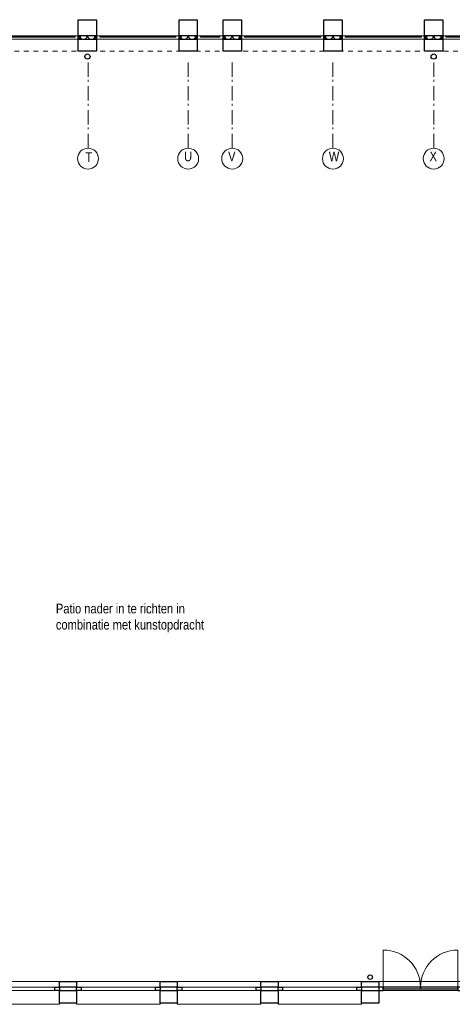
# Model space of a CAD drawing. Header units: millimetres. Extents: x 18442 to 242186, y -49554 to 63508.
# Tile 65 of 175: x 191552 to 199111, y -28218 to -10988. Entities that reach past the tile are written whole.
import ezdxf

# ---------------------------------------------------------------- set-up
doc = ezdxf.new("R2010")
doc.units = ezdxf.units.MM
doc.header["$LTSCALE"] = 400
doc.header["$PDMODE"] = 1
doc.header["$PDSIZE"] = 15
doc.linetypes.add('STYLE_01', pattern=[0.416641, 0.208282, -0.208359])
doc.linetypes.add('STYLE_06', pattern=[1.041641, 0.625, -0.208282, 0.069427, -0.138931])
for name, color, linetype, lineweight in [('Buitenkozijnen', 140, 'Continuous', 15), ('mat-beton (ihwg)', 5, 'Continuous', 25), ('mat-glas-hor', 140, 'Continuous', 15), ('mat-isolatie', 140, 'Continuous', 15), ('mat-multiplex-vert', 140, 'Continuous', 15), ('mat-naaldhout', 140, 'Continuous', 15), ('mat-staal', 5, 'Continuous', 25), ('None', 7, 'Continuous', 9), ('Tekst', 140, 'Continuous', 15)]:
    doc.layers.add(name, color=color, linetype=linetype, lineweight=lineweight)
doc.styles.add('Arial Narrow', font='ARIALN.TTF', dxfattribs={"height": 211.666667})

# ---------------------------------------------------------------- blocks, each defined once
blk = doc.blocks.new('Kolom 380x300')
at = {"layer": 'mat-beton (ihwg)', "lineweight": 25}
for points in [[(-126, 150), (94, 150), (94, -150), (-126, -150)], [(154, 150), (254, 150), (254, -150), (154, -150)]]:
    blk.add_lwpolyline(points, close=True, dxfattribs=at)
blk = doc.blocks.new('*U1057')
at = {"layer": 'Buitenkozijnen', "lineweight": 15}
for p, q in [((0, 0), (0, -1460)), ((0, 0), (60, 0)), ((60, 0), (60, -1460)), ((0, -1460), (60, -1460))]:
    blk.add_line(p, q, dxfattribs=at)
blk = doc.blocks.new('Gevelpui best 1460')
at = {"layer": 'Buitenkozijnen', "color": 43, "linetype": 'Continuous', "lineweight": 9}
blk.add_line((160, 0), (160, -1460), dxfattribs=at)
at = {"layer": 'Buitenkozijnen', "color": 43, "linetype": 'Continuous', "lineweight": 9, "flags": 128}
blk.add_lwpolyline([(-220, 0), (-240, 0), (-240, -1460), (-220, -1460)], dxfattribs=at)
at = {"layer": 'Buitenkozijnen', "color": 92, "lineweight": 25}
for points in [[(0, 0), (60, 0), (60, -80), (0, -80)], [(0, -1380), (60, -1380), (60, -1460), (0, -1460)]]:
    blk.add_lwpolyline(points, close=True, dxfattribs=at)
at = {"layer": 'Buitenkozijnen'}
blk.add_blockref('*U1057', (0, 0), dxfattribs=at)
blk = doc.blocks.new('HWA')
at = {"layer": 'None', "color": 92, "linetype": 'Continuous', "lineweight": 25}
blk.add_circle((0, -74), 40, dxfattribs=at)
blk = doc.blocks.new('*U1059')
at = {"layer": 'Buitenkozijnen', "lineweight": 15}
for p, q in [((-1460, 60), (-1460, 0)), ((0, 60), (-1460, 60)), ((0, 0), (-1460, 0)), ((0, 60), (0, 0))]:
    blk.add_line(p, q, dxfattribs=at)
blk = doc.blocks.new('Gevelpui best vlucht 1460')
at = {"layer": 'Buitenkozijnen', "color": 140, "linetype": 'Continuous', "lineweight": 15}
for p, q in [((-1380, -650), (-1380, 0)), ((-80, -650), (-80, 0))]:
    blk.add_line(p, q, dxfattribs=at)
at = {"layer": 'Buitenkozijnen', "color": 43, "linetype": 'Continuous', "lineweight": 9}
blk.add_line((0, -100), (-1460, -100), dxfattribs=at)
at = {"layer": 'Buitenkozijnen', "color": 92, "lineweight": 25}
for points in [[(-1380, 60), (-1380, 0), (-1460, 0), (-1460, 60)], [(0, 60), (0, 0), (-80, 0), (-80, 60)]]:
    blk.add_lwpolyline(points, close=True, dxfattribs=at)
at = {"layer": 'Buitenkozijnen', "color": 92, "linetype": 'Continuous', "lineweight": 25}
for points in [[(-1380, 30), (-730, 30), (-730, 0), (-1380, 0)], [(-730, 30), (-80, 30), (-80, 0), (-730, 0)]]:
    blk.add_lwpolyline(points, close=True, dxfattribs=at)
at = {"layer": 'Buitenkozijnen', "color": 140, "linetype": 'Continuous', "lineweight": 15}
for centre, start, end in [((-1380, 0), 270, 0), ((-80, 0), 180, 270)]:
    blk.add_arc(centre, 650, start, end, dxfattribs=at)
at = {"layer": 'Buitenkozijnen'}
blk.add_blockref('*U1059', (0, 0), dxfattribs=at)
blk = doc.blocks.new('*X332')
at = {"layer": 'None', "lineweight": 5}
for p, q in [((-20, 121), (19, 160)), ((-20, -20), (40, 40)), ((-19, -160), (40, -101))]:
    blk.add_line(p, q, dxfattribs=at)
at = {"layer": 'None', "lineweight": 13}
for p, q in [((-20, 20), (40, -40)), ((-19, 160), (40, 101)), ((-20, -121), (19, -160))]:
    blk.add_line(p, q, dxfattribs=at)
blk = doc.blocks.new('*U333')
at = {"layer": 'mat-isolatie', "lineweight": 15}
blk.add_lwpolyline([(40, 160), (40, -160), (-20, -160), (-20, 160)], close=True, dxfattribs=at)
at = {"layer": 'None', "color": 92, "linetype": 'Continuous', "lineweight": 25}
for points in [[(40, 160), (40, 128), (-20, 128), (-20, 160)], [(40, -128), (40, -160), (-20, -160), (-20, -128)]]:
    blk.add_lwpolyline(points, close=True, dxfattribs=at)
at = {"layer": 'mat-isolatie'}
blk.add_blockref('*X332', (0, 0), dxfattribs=at)
blk = doc.blocks.new('Kolom 280x320')
at = {"layer": 'mat-beton (ihwg)', "lineweight": 25}
blk.add_lwpolyline([(-300, 160), (-20, 160), (-20, -160), (-300, -160)], close=True, dxfattribs=at)
at = {"layer": 'None', "color": 92, "linetype": 'Continuous', "lineweight": 5}
blk.add_point((0, 0), dxfattribs=at)
blk = doc.blocks.new('Kolom 280x320 met prefab voorzet')
at = {"layer": 'mat-beton (ihwg)', "lineweight": 25}
blk.add_lwpolyline([(40, 160), (250, 160), (250, -160), (40, -160)], close=True, dxfattribs=at)
at = {"layer": 'mat-beton (ihwg)', "color": 8}
blk.add_blockref('Kolom 280x320', (0, 0), dxfattribs=at)
at = {"layer": 'None', "color": 7}
blk.add_blockref('*U333', (0, 0), dxfattribs=at)
blk = doc.blocks.new('*U337')
at = {"layer": 'None', "color": 8, "linetype": 'Continuous', "lineweight": 5, "flags": 128}
blk.add_lwpolyline([(0, 0, 0.46217), (3, 3), (1, 17, -0.46217), (3, 20, -0.46217), (6, 17), (4, 3, 0.46217), (6, 0, 0.46217), (9, 3), (7, 17, -0.46217), (10, 20, -0.46217), (12, 17), (10, 3, 0.46217), (13, 0, 0.46217), (16, 3), (14, 17, -0.46217), (16, 20, -0.46217), (19, 17), (17, 3, 0.46217), (19, 0, 0.46217)], format="xyb", dxfattribs=at)
blk = doc.blocks.new('*U338')
at = {"layer": 'mat-multiplex-vert', "lineweight": 15}
blk.add_lwpolyline([(1440, -40), (1452, -40), (1452, -100), (1440, -100)], close=True, dxfattribs=at)
at = {"layer": 'mat-naaldhout', "lineweight": 15}
for points in [[(1452, -40), (1472, -40), (1472, -60), (1452, -60)], [(1452, -80), (1472, -80), (1472, -100), (1452, -100)]]:
    blk.add_lwpolyline(points, close=True, dxfattribs=at)
blk = doc.blocks.new('*U339')
at = {"layer": 'None', "color": 8, "linetype": 'Continuous', "lineweight": 5, "flags": 128}
blk.add_lwpolyline([(0, 0, 0.46217), (3, 3), (1, 17, -0.46217), (3, 20, -0.46217), (6, 17), (4, 3, 0.46217), (6, 0, 0.46217), (9, 3), (7, 17, -0.46217), (10, 20, -0.46217), (12, 17), (10, 3, 0.46217), (13, 0, 0.46217), (16, 3), (14, 17, -0.46217), (16, 20, -0.46217), (19, 17), (17, 3, 0.46217), (19, 0, 0.46217)], format="xyb", dxfattribs=at)
blk = doc.blocks.new('*X340')
at = {"layer": 'None', "lineweight": 5}
blk.add_line((0, -100), (0, -40), dxfattribs=at)
blk = doc.blocks.new('*U341')
at = {"layer": 'mat-multiplex-vert', "lineweight": 15}
blk.add_lwpolyline([(-12, -40), (0, -40), (0, -100), (-12, -100)], close=True, dxfattribs=at)
at = {"layer": 'mat-naaldhout', "lineweight": 15}
for points in [[(-32, -40), (-12, -40), (-12, -60), (-32, -60)], [(-32, -80), (-12, -80), (-12, -100), (-32, -100)]]:
    blk.add_lwpolyline(points, close=True, dxfattribs=at)
at = {"layer": 'mat-multiplex-vert'}
blk.add_blockref('*X340', (0, 0), dxfattribs=at)
blk = doc.blocks.new('*U342')
at = {"layer": 'mat-glas-hor', "lineweight": 15}
blk.add_lwpolyline([(54, -94), (1386, -94), (1386, -74), (54, -74)], close=True, dxfattribs=at)
at = {"layer": 'None', "color": 8, "lineweight": 5}
blk.add_lwpolyline([(1440, -40), (1440, -100), (0, -100), (0, -40)], close=True, dxfattribs=at)
blk = doc.blocks.new('Pui patio')
at = {"layer": 'None', "color": 255, "linetype": 'Continuous', "lineweight": 9}
for points in [[(-32, -100), (0, -100), (0, -40), (-32, -40)], [(1440, -40), (1472, -40), (1472, -100), (1440, -100)]]:
    blk.add_lwpolyline(points, close=True, dxfattribs=at)
at = {"layer": 'mat-staal', "color": 8, "rotation": 90}
blk.add_blockref('*U339', (-12, -80), dxfattribs=at)
at = {"layer": 'mat-staal', "color": 8, "xscale": -1, "rotation": 270}
blk.add_blockref('*U337', (1452, -80), dxfattribs=at)
at = {"layer": 'None', "color": 7}
for name in ['*U341', '*U342', '*U338']:
    blk.add_blockref(name, (0, 0), dxfattribs=at)
blk = doc.blocks.new('*U1940')
at = {"layer": 'None', "color": 8, "linetype": 'Continuous', "lineweight": 5, "flags": 128}
blk.add_lwpolyline([(0, 0, 0.462366), (3, 3), (1, 17, -0.462366), (3, 20, -0.462366), (6, 17), (4, 3, 0.462366), (7, 0, 0.462366), (9, 3), (7, 17, -0.462366), (10, 20, -0.462366), (13, 17), (10, 3, 0.462366), (13, 0, 0.462366), (16, 3), (14, 17, -0.462366), (16, 20, -0.462366), (19, 17), (17, 3, 0.462366), (20, 0, 0.462366)], format="xyb", dxfattribs=at)
blk = doc.blocks.new('*U1941')
at = {"layer": 'mat-multiplex-vert', "lineweight": 15}
blk.add_lwpolyline([(15249, -5020), (15261, -5020), (15261, -5080), (15249, -5080)], close=True, dxfattribs=at)
at = {"layer": 'mat-naaldhout', "lineweight": 15}
for points in [[(15229, -5020), (15249, -5020), (15249, -5040), (15229, -5040)], [(15229, -5060), (15249, -5060), (15249, -5080), (15229, -5080)]]:
    blk.add_lwpolyline(points, close=True, dxfattribs=at)
blk = doc.blocks.new('*U1942')
at = {"layer": 'None', "color": 8, "linetype": 'Continuous', "lineweight": 5, "flags": 128}
blk.add_lwpolyline([(0, 0, 0.46217), (3, 3), (1, 17, -0.46217), (3, 20, -0.46217), (6, 17), (4, 3, 0.46217), (6, 0, 0.46217), (9, 3), (7, 17, -0.46217), (10, 20, -0.46217), (12, 17), (10, 3, 0.46217), (13, 0, 0.46217), (16, 3), (14, 17, -0.46217), (16, 20, -0.46217), (19, 17), (17, 3, 0.46217), (19, 0, 0.46217)], format="xyb", dxfattribs=at)
blk = doc.blocks.new('*U1943')
at = {"layer": 'mat-multiplex-vert', "lineweight": 15}
blk.add_lwpolyline([(15711, -5020), (15723, -5020), (15723, -5080), (15711, -5080)], close=True, dxfattribs=at)
at = {"layer": 'mat-naaldhout', "lineweight": 15}
for points in [[(15723, -5020), (15743, -5020), (15743, -5040), (15723, -5040)], [(15723, -5060), (15743, -5060), (15743, -5080), (15723, -5080)]]:
    blk.add_lwpolyline(points, close=True, dxfattribs=at)
blk = doc.blocks.new('*U1944')
at = {"layer": 'mat-glas-hor', "lineweight": 15}
blk.add_lwpolyline([(15657, -5026), (15315, -5026), (15315, -5046), (15657, -5046)], close=True, dxfattribs=at)
at = {"layer": 'None', "color": 8, "lineweight": 5}
blk.add_lwpolyline([(15261, -5080), (15261, -5020), (15711, -5020), (15711, -5080)], close=True, dxfattribs=at)
at = {"layer": 'mat-staal', "color": 8, "xscale": -1, "rotation": 90}
blk.add_blockref('*U1940', (15249, -5040), dxfattribs=at)
at = {"layer": 'mat-staal', "color": 8, "rotation": 270}
blk.add_blockref('*U1942', (15723, -5040), dxfattribs=at)
at = {"layer": 'None', "color": 7}
for name in ['*U1941', '*U1943']:
    blk.add_blockref(name, (0, 0), dxfattribs=at)

msp = doc.modelspace()

# ---------------------------------------------------------------- linework, layer by layer
at = {"layer": 'None', "color": 43, "linetype": 'STYLE_01', "lineweight": 9}
msp.add_line((200375.7849, -11538.38115), (189485.78516, -11538.38115), dxfattribs=at)
at = {"layer": 'None', "color": 7, "linetype": 'STYLE_06', "lineweight": 9}
for p, q in [((192745.7849, -13237.4213), (192745.7849, -11737.4213)), ((194495.7849, -13237.4213), (194495.7849, -11737.4213)), ((195265.7849, -13237.4213), (195265.7849, -11737.4213)), ((197025.7849, -13237.4213), (197025.7849, -11737.4213)), ((198785.7849, -13237.4213), (198785.7849, -11737.4213))]:
    msp.add_line(p, q, dxfattribs=at)
at = {"layer": 'None', "color": 92, "linetype": 'Continuous', "lineweight": 25}
for centre in [(192735.7849, -11633.38115), (198785.7849, -11633.38115)]:
    msp.add_circle(centre, 45, dxfattribs=at)
at = {"layer": 'None', "color": 43, "linetype": 'Continuous', "lineweight": 9}
for centre in [(192745.7849, -13420.02772), (194495.7849, -13420.02772), (195265.7849, -13420.02772), (197025.7849, -13420.02772), (198785.7849, -13420.02772)]:
    msp.add_circle(centre, 182.60642, dxfattribs=at)

# ---------------------------------------------------------------- block references
at = {"layer": 'Buitenkozijnen', "color": 7, "rotation": 90}
for p in [(190785.7849, -27978.42178), (192545.7849, -27978.42178), (194305.7849, -27978.42178), (196065.7849, -27978.42178)]:
    msp.add_blockref('Gevelpui best 1460', p, dxfattribs=at)
at = {"layer": 'mat-beton (ihwg)', "color": 8, "rotation": 270}
for p in [(192735.7849, -11288.38115), (194495.7849, -11288.38115), (195265.7849, -11288.38115), (197025.7849, -11288.38115), (198785.7849, -11288.38115)]:
    msp.add_blockref('Kolom 280x320 met prefab voorzet', p, dxfattribs=at)
at = {"layer": 'mat-beton (ihwg)', "color": 7, "rotation": 90}
for p in [(192395.7849, -28072.36242), (194155.7849, -28072.36242), (195915.7849, -28072.36242), (197675.7849, -28072.36242)]:
    msp.add_blockref('Kolom 380x300', p, dxfattribs=at)
at = {"layer": 'None', "color": 7, "rotation": 180}
for name, p in [('Pui patio', (192575.7849, -11368.38115)), ('Pui patio', (194335.7849, -11368.38115)), ('Pui patio', (196865.7849, -11368.38115)), ('Pui patio', (198625.7849, -11368.38115)), ('Pui patio', (200385.7849, -11368.38115)), ('HWA', (197675.7849, -27818.38115))]:
    msp.add_blockref(name, p, dxfattribs=at)
at = {"layer": 'None', "color": 7}
msp.add_blockref('*U1944', (179394.72553, -6248.38115), dxfattribs=at)
at = {"layer": 'None', "color": 7, "xscale": -1, "rotation": 180}
msp.add_blockref('Gevelpui best vlucht 1460', (199285.7849, -27918.38115), dxfattribs=at)

# ---------------------------------------------------------------- texts
at = {"layer": 'None', "color": 8, "char_height": 169.33333, "attachment_point": 1, "style": 'Arial Narrow'}
for s, insert in [('T', (192699.20866, -13307.27013)), ('U', (194423.81823, -13295.14439)), ('V', (195193.81823, -13295.14439)), ('W', (196953.81823, -13295.14439)), ('X', (198713.81823, -13295.14439))]:
    msp.add_mtext(s, dxfattribs=dict(at, insert=insert))
at = {"layer": 'Tekst', "color": 0, "insert": (192184.82517, -21208.38115), "char_height": 169.3333333, "attachment_point": 1, "style": 'Arial Narrow'}
msp.add_mtext('Patio nader in te richten in \\Pcombinatie met kunstopdracht', dxfattribs=at)

doc.saveas('drawing.dxf')
